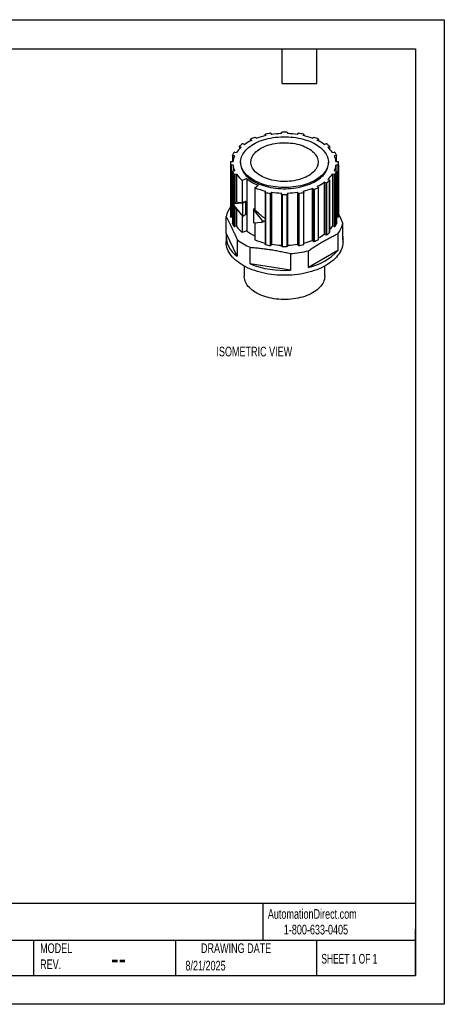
# Model space of a CAD drawing. Header units: millimetres. Extents: x 0 to 419, y 0 to 324.
# Tile 2 of 2: x 279 to 419, y 0 to 324. Entities that reach past the tile are written whole.
import ezdxf

# ---------------------------------------------------------------- set-up
doc = ezdxf.new("R2010")
doc.units = ezdxf.units.MM
doc.header["$LTSCALE"] = 1.5
doc.layers.add('DIMENSIONS', color=140, linetype='Continuous', lineweight=25)
doc.layers.add('TEXT', color=140, linetype='Continuous', lineweight=25)
doc.styles.add('SLDTEXTSTYLE0', font='TXT', dxfattribs={"width": 0.7})
doc.styles.add('SLDTEXTSTYLE1', font='TXT', dxfattribs={"width": 0.65})

msp = doc.modelspace()

# ---------------------------------------------------------------- linework, layer by layer
at = {"color": 7, "linetype": 'Continuous'}
for p, q in [((0, 323.85), (419.1, 323.85)), ((419.1, 323.85), (419.1, 0)), ((419.1, 0), (0, 0))]:
    msp.add_line(p, q, dxfattribs=at)
for p, q in [((357.02, 285.14), (357.38, 284.85)), ((360.14, 286.09), (360.14, 285.67)), ((360.34, 285.72), (360.15, 286.06)), ((360.15, 286.06), (360.15, 285.68)), ((362.05, 286.41), (362.24, 286.08)), ((365.52, 286.38), (365.52, 286.73)), ((367.52, 286.73), (367.52, 286.38)), ((370.79, 286.08), (370.98, 286.41)), ((372.89, 286.06), (372.7, 285.72)), ((372.89, 286.06), (372.89, 285.68)), ((372.9, 285.67), (372.9, 286.09)), ((375.65, 284.85), (376.01, 285.14)), ((351.66, 282.18), (351.66, 281.32)), ((352.24, 281.88), (351.75, 282.09)), ((351.75, 282.09), (351.75, 281.41)), ((352.92, 283.02), (353.42, 282.82)), ((355.36, 284.52), (355.36, 283.98)), ((355.76, 284.17), (355.4, 284.46)), ((355.4, 284.46), (355.4, 284)), ((377.63, 284.46), (377.27, 284.17)), ((377.63, 284.46), (377.63, 284)), ((377.67, 283.98), (377.67, 284.52)), ((379.62, 282.82), (380.11, 283.02)), ((381.29, 282.09), (380.79, 281.88)), ((381.29, 282.09), (381.29, 281.41)), ((381.37, 281.32), (381.37, 282.18)), ((349.4, 279.3), (349.4, 277.19)), ((350.12, 279.08), (349.53, 279.19)), ((349.53, 279.19), (349.53, 277.19)), ((350.15, 280.28), (350.73, 280.18)), ((382.3, 280.18), (382.88, 280.28)), ((383.5, 279.19), (382.92, 279.08)), ((383.5, 279.19), (383.5, 277.19)), ((383.64, 277.19), (383.64, 279.3)), ((348.77, 276.61), (348.77, 259.46)), ((348.79, 276.14), (348.79, 258.99)), ((348.99, 277.19), (349.6, 277.19)), ((349.6, 276.03), (348.99, 276.03)), ((348.99, 276.03), (348.99, 258.88)), ((349.6, 276.03), (349.6, 274.04)), ((352.07, 277.02), (352.07, 276.61)), ((380.97, 276.61), (380.97, 277.02)), ((383.44, 277.19), (384.05, 277.19)), ((384.05, 276.03), (383.44, 276.03)), ((383.44, 276.03), (383.44, 274.04)), ((384.05, 276.03), (384.05, 258.88)), ((384.25, 276.14), (384.25, 258.99)), ((384.27, 259.46), (384.27, 276.61)), ((349.4, 273.92), (349.4, 256.77)), ((349.4, 273.89), (349.4, 256.74)), ((349.53, 274.03), (350.12, 274.14)), ((349.9, 273), (349.9, 263.54)), ((350.73, 273.04), (350.15, 272.93)), ((350.15, 272.93), (350.15, 263.62)), ((350.73, 273.04), (350.73, 263.86)), ((382.88, 272.93), (382.3, 273.04)), ((382.3, 273.04), (382.3, 255.89)), ((382.88, 272.93), (382.88, 255.78)), ((382.92, 274.14), (383.5, 274.03)), ((383.13, 273), (383.13, 255.85)), ((383.63, 273.89), (383.63, 256.74)), ((383.64, 256.77), (383.64, 273.92)), ((354.07, 271.58), (352.63, 271)), ((352.63, 271), (352.63, 263.58)), ((354.07, 271.58), (354.07, 254.43)), ((356.79, 268.59), (357.8, 269.42)), ((377.27, 269.05), (377.63, 268.76)), ((380.11, 270.19), (379.62, 270.4)), ((379.62, 270.4), (379.62, 253.25)), ((380.11, 270.19), (380.11, 253.05)), ((380.39, 270.21), (380.39, 253.07)), ((380.79, 271.33), (381.29, 271.13)), ((381.34, 270.97), (381.34, 253.82)), ((381.37, 253.89), (381.37, 271.03)), ((356.79, 268.59), (356.79, 261.18)), ((360.14, 267.13), (360.14, 257.8)), ((360.15, 267.16), (360.34, 267.5)), ((360.27, 267.02), (360.27, 249.87)), ((361.81, 266.73), (361.81, 249.58)), ((362.24, 267.14), (362.05, 266.8)), ((362.05, 266.8), (362.05, 249.66)), ((362.24, 267.14), (362.24, 249.99)), ((365.52, 266.49), (365.52, 266.84)), ((365.52, 266.49), (365.52, 249.34)), ((365.71, 266.37), (365.71, 249.22)), ((367.33, 266.37), (367.33, 249.22)), ((367.52, 266.84), (367.52, 266.49)), ((367.52, 266.49), (367.52, 249.34)), ((370.98, 266.8), (370.79, 267.14)), ((370.79, 267.14), (370.79, 249.99)), ((370.98, 266.8), (370.98, 249.66)), ((371.23, 266.73), (371.23, 249.58)), ((372.7, 267.5), (372.89, 267.16)), ((372.77, 267.02), (372.77, 249.87)), ((372.9, 249.98), (372.9, 267.13)), ((376.01, 268.08), (375.65, 268.37)), ((375.65, 268.37), (375.65, 251.22)), ((376.01, 268.08), (376.01, 250.93)), ((376.28, 268.05), (376.28, 250.91)), ((377.59, 268.6), (377.59, 251.45)), ((377.67, 251.54), (377.67, 268.69)), ((349.95, 263.57), (349.59, 263.36)), ((352.76, 263.5), (349.84, 263.29)), ((349.84, 263.29), (349.84, 262.72)), ((349.84, 262.72), (352.76, 259.13)), ((349.9, 262.64), (349.9, 255.85)), ((350.73, 263.86), (350.15, 263.62)), ((350.15, 262.34), (350.15, 255.78)), ((353.67, 264.1), (352.63, 263.58)), ((353.82, 264.11), (352.76, 263.5)), ((352.76, 259.13), (352.76, 263.5)), ((353.82, 264.11), (353.67, 264.1)), ((353.82, 259.74), (353.82, 264.11)), ((347.36, 253.64), (347.36, 259.12)), ((350.73, 261.62), (350.73, 255.89)), ((352.63, 259.29), (352.63, 253.85)), ((353.82, 259.74), (352.76, 259.13)), ((356.79, 261.74), (356.3, 261.46)), ((359.22, 257.88), (356.3, 261.46)), ((356.3, 261.46), (356.3, 257.09)), ((349.4, 258.88), (348.99, 258.88)), ((350.73, 255.89), (350.15, 255.78)), ((356.3, 257.09), (359.22, 257.3)), ((356.79, 257.13), (356.79, 251.45)), ((359.22, 257.3), (359.22, 257.88)), ((360.2, 257.65), (359.84, 257.44)), ((360.14, 257.61), (360.14, 249.98)), ((382.88, 255.78), (382.3, 255.89)), ((384.05, 258.88), (383.64, 258.88)), ((385.67, 251.4), (385.67, 256.89)), ((350.9, 246.03), (347.36, 253.64)), ((354.07, 254.43), (352.63, 253.85)), ((380.11, 253.05), (379.62, 253.25)), ((384.07, 253.44), (384.07, 247.96)), ((347.27, 252.52), (347.27, 250.89)), ((350.9, 251.51), (350.9, 246.03)), ((362.24, 249.99), (362.05, 249.66)), ((370.98, 249.66), (370.79, 249.99)), ((376.01, 250.93), (375.65, 251.22)), ((385.77, 250.89), (385.77, 252.52)), ((355.27, 243.5), (355.27, 248.99)), ((368.45, 246.95), (368.45, 241.46)), ((384.07, 247.96), (374.42, 242.39)), ((374.42, 242.39), (374.42, 247.87)), ((368.45, 241.46), (355.27, 243.5)), ((353.3, 242.81), (353.3, 239.46)), ((379.74, 239.46), (379.74, 242.81))]:
    msp.add_line(p, q)
at = {"flags": 128}
for points in [[(376.73, 282.92), (377.31, 282.56), (377.85, 282.19), (378.35, 281.8), (378.82, 281.4), (379.24, 280.98), (379.61, 280.54), (379.95, 280.1), (380.23, 279.64), (380.47, 279.18), (380.67, 278.7), (380.81, 278.23), (380.91, 277.74), (380.96, 277.26), (380.96, 276.77), (380.91, 276.29), (380.81, 275.81), (380.67, 275.33), (380.47, 274.86), (380.23, 274.39), (379.95, 273.94), (379.61, 273.49), (379.24, 273.06), (378.82, 272.64), (378.35, 272.23), (377.85, 271.84), (377.31, 271.47), (376.73, 271.12), (376.12, 270.79), (375.48, 270.47), (374.8, 270.18), (374.1, 269.92), (373.37, 269.67), (372.62, 269.46), (371.85, 269.26), (371.06, 269.1), (370.26, 268.96), (369.44, 268.85), (368.61, 268.76), (367.78, 268.71), (366.94, 268.68), (366.1, 268.68), (365.26, 268.71), (364.42, 268.76), (363.59, 268.85), (362.78, 268.96), (361.97, 269.1), (361.18, 269.26), (360.41, 269.46), (359.66, 269.67), (358.93, 269.92), (358.23, 270.18), (357.55, 270.47), (356.91, 270.79), (356.3, 271.12), (355.72, 271.47), (355.18, 271.84), (354.68, 272.23), (354.22, 272.64), (353.8, 273.06), (353.42, 273.49), (353.09, 273.94), (352.8, 274.39), (352.56, 274.86), (352.37, 275.33), (352.22, 275.81), (352.12, 276.29), (352.07, 276.77), (352.07, 277.26), (352.12, 277.74), (352.22, 278.23), (352.37, 278.7), (352.56, 279.18), (352.8, 279.64), (353.09, 280.1), (353.42, 280.54), (353.8, 280.98), (354.22, 281.4), (354.68, 281.8), (355.18, 282.19), (355.72, 282.56), (356.3, 282.92), (356.91, 283.25), (357.55, 283.56), (358.23, 283.85), (358.93, 284.12), (359.66, 284.36), (360.41, 284.58), (361.18, 284.77), (361.97, 284.94), (362.78, 285.07), (363.59, 285.19), (364.42, 285.27), (365.26, 285.33), (366.1, 285.35), (366.94, 285.35), (367.78, 285.33), (368.61, 285.27), (369.44, 285.19), (370.26, 285.07), (371.06, 284.94), (371.85, 284.77), (372.62, 284.58), (373.37, 284.36), (374.1, 284.12), (374.8, 283.85), (375.48, 283.56), (376.12, 283.25), (376.73, 282.92)], [(360.15, 286.06), (360.14, 286.08), (360.14, 286.1), (360.14, 286.12), (360.16, 286.14), (360.18, 286.16), (360.2, 286.18), (360.23, 286.19), (360.27, 286.2)], [(365.52, 286.73), (365.52, 286.75), (365.53, 286.77), (365.55, 286.79), (365.57, 286.81), (365.6, 286.82), (365.63, 286.83), (365.67, 286.84), (365.71, 286.84)], [(367.33, 286.84), (367.36, 286.84), (367.4, 286.83), (367.43, 286.82), (367.46, 286.81), (367.48, 286.79), (367.5, 286.77), (367.51, 286.75), (367.52, 286.73)], [(372.77, 286.2), (372.8, 286.19), (372.83, 286.18), (372.86, 286.16), (372.88, 286.14), (372.89, 286.12), (372.89, 286.1), (372.89, 286.08), (372.89, 286.06)], [(351.75, 282.09), (351.72, 282.1), (351.69, 282.12), (351.68, 282.14), (351.67, 282.16), (351.66, 282.18), (351.67, 282.21), (351.68, 282.23), (351.7, 282.25)], [(355.4, 284.46), (355.38, 284.48), (355.37, 284.5), (355.36, 284.52), (355.37, 284.54), (355.38, 284.56), (355.39, 284.58), (355.41, 284.6), (355.44, 284.62)], [(374.33, 281.53), (374.83, 281.22), (375.3, 280.89), (375.73, 280.54), (376.12, 280.18), (376.46, 279.8), (376.76, 279.41), (377.01, 279.01), (377.22, 278.6), (377.38, 278.18), (377.49, 277.76), (377.55, 277.34), (377.57, 276.91), (377.53, 276.48), (377.44, 276.06), (377.31, 275.64), (377.12, 275.23), (376.89, 274.82), (376.62, 274.43), (376.29, 274.04), (375.93, 273.67), (375.52, 273.32), (375.07, 272.98), (374.59, 272.66), (374.06, 272.36), (373.51, 272.08), (372.92, 271.82), (372.31, 271.58), (371.66, 271.37), (371, 271.19), (370.32, 271.03), (369.61, 270.89), (368.9, 270.79), (368.17, 270.71), (367.44, 270.66), (366.7, 270.64), (365.96, 270.65), (365.23, 270.68), (364.5, 270.75), (363.78, 270.84), (363.07, 270.96), (362.37, 271.1), (361.7, 271.28), (361.05, 271.47), (360.42, 271.7), (359.81, 271.95), (359.24, 272.21), (358.7, 272.51), (358.2, 272.82), (357.73, 273.15), (357.3, 273.49), (356.92, 273.86), (356.57, 274.24), (356.27, 274.62), (356.02, 275.03), (355.81, 275.43), (355.65, 275.85), (355.54, 276.27), (355.48, 276.7), (355.47, 277.12), (355.51, 277.55), (355.59, 277.97), (355.73, 278.39), (355.91, 278.8), (356.14, 279.21), (356.42, 279.6), (356.74, 279.99), (357.1, 280.36), (357.51, 280.71), (357.96, 281.05), (358.45, 281.37), (358.97, 281.68), (359.52, 281.96), (360.11, 282.21), (360.73, 282.45), (361.37, 282.66), (362.03, 282.85), (362.72, 283.01), (363.42, 283.14), (364.14, 283.25), (364.86, 283.32), (365.59, 283.37), (366.33, 283.39), (367.07, 283.39), (367.81, 283.35), (368.54, 283.29), (369.26, 283.2), (369.97, 283.08), (370.66, 282.93), (371.33, 282.76), (371.99, 282.56), (372.62, 282.34), (373.22, 282.09), (373.79, 281.82), (374.33, 281.53)], [(377.59, 284.62), (377.62, 284.6), (377.64, 284.58), (377.66, 284.56), (377.67, 284.54), (377.67, 284.52), (377.66, 284.5), (377.65, 284.48), (377.63, 284.46)], [(381.34, 282.25), (381.36, 282.23), (381.37, 282.21), (381.37, 282.18), (381.37, 282.16), (381.36, 282.14), (381.34, 282.12), (381.32, 282.1), (381.29, 282.09)], [(349.53, 279.19), (349.5, 279.2), (349.47, 279.21), (349.44, 279.22), (349.42, 279.24), (349.41, 279.26), (349.4, 279.28), (349.4, 279.31), (349.4, 279.33)], [(383.63, 279.33), (383.64, 279.31), (383.64, 279.28), (383.63, 279.26), (383.61, 279.24), (383.59, 279.22), (383.57, 279.21), (383.53, 279.2), (383.5, 279.19)], [(348.79, 277.08), (348.79, 277.1), (348.8, 277.12), (348.82, 277.14), (348.85, 277.15), (348.88, 277.17), (348.91, 277.18), (348.95, 277.18), (348.99, 277.19)], [(348.99, 276.03), (348.95, 276.03), (348.91, 276.04), (348.88, 276.05), (348.85, 276.06), (348.82, 276.08), (348.8, 276.1), (348.79, 276.12), (348.79, 276.14)], [(352.07, 276.61), (352.07, 276.37), (352.12, 275.88), (352.22, 275.4), (352.37, 274.92), (352.56, 274.45), (352.8, 273.98), (353.09, 273.53), (353.42, 273.08), (353.8, 272.65), (354.22, 272.23), (354.68, 271.82), (355.18, 271.43), (355.72, 271.06), (356.3, 270.71), (356.91, 270.38), (357.55, 270.06), (358.23, 269.78), (358.93, 269.51), (359.66, 269.27), (360.41, 269.05), (361.18, 268.86), (361.97, 268.69), (362.78, 268.55), (363.59, 268.44), (364.42, 268.35), (365.26, 268.3), (366.1, 268.27), (366.94, 268.27), (367.78, 268.3), (368.61, 268.35), (369.44, 268.44), (370.26, 268.55), (371.06, 268.69), (371.85, 268.86), (372.62, 269.05), (373.37, 269.27), (374.1, 269.51), (374.8, 269.78), (375.48, 270.06), (376.12, 270.38), (376.73, 270.71), (377.31, 271.06), (377.85, 271.43), (378.35, 271.82), (378.82, 272.23), (379.24, 272.65), (379.61, 273.08), (379.95, 273.53), (380.23, 273.98), (380.47, 274.45), (380.67, 274.92), (380.81, 275.4), (380.91, 275.88), (380.96, 276.37), (380.97, 276.61)], [(384.05, 277.19), (384.09, 277.18), (384.12, 277.18), (384.16, 277.17), (384.19, 277.15), (384.21, 277.14), (384.23, 277.12), (384.24, 277.1), (384.25, 277.08)], [(384.25, 276.14), (384.24, 276.12), (384.23, 276.1), (384.21, 276.08), (384.19, 276.06), (384.16, 276.05), (384.12, 276.04), (384.09, 276.03), (384.05, 276.03)], [(349.4, 273.89), (349.4, 273.91), (349.4, 273.93), (349.41, 273.95), (349.42, 273.97), (349.44, 273.99), (349.47, 274.01), (349.5, 274.02), (349.53, 274.03)], [(383.5, 274.03), (383.53, 274.02), (383.57, 274.01), (383.59, 273.99), (383.61, 273.97), (383.63, 273.95), (383.64, 273.93), (383.64, 273.91), (383.63, 273.89)], [(381.29, 271.13), (381.32, 271.11), (381.34, 271.09), (381.36, 271.07), (381.37, 271.05), (381.37, 271.03), (381.37, 271.01), (381.36, 270.99), (381.34, 270.97)], [(360.27, 267.02), (360.23, 267.03), (360.2, 267.04), (360.18, 267.06), (360.16, 267.08), (360.14, 267.1), (360.14, 267.12), (360.14, 267.14), (360.15, 267.16)], [(365.71, 266.37), (365.67, 266.38), (365.63, 266.38), (365.6, 266.39), (365.57, 266.41), (365.55, 266.43), (365.53, 266.44), (365.52, 266.47), (365.52, 266.49)], [(367.52, 266.49), (367.51, 266.47), (367.5, 266.44), (367.48, 266.43), (367.46, 266.41), (367.43, 266.39), (367.4, 266.38), (367.36, 266.38), (367.33, 266.37)], [(372.89, 267.16), (372.89, 267.14), (372.89, 267.12), (372.89, 267.1), (372.88, 267.08), (372.86, 267.06), (372.83, 267.04), (372.8, 267.03), (372.77, 267.02)], [(377.63, 268.76), (377.65, 268.74), (377.66, 268.72), (377.67, 268.7), (377.67, 268.68), (377.66, 268.66), (377.64, 268.63), (377.62, 268.62), (377.59, 268.6)], [(348.99, 258.88), (348.95, 258.89), (348.91, 258.89), (348.88, 258.9), (348.85, 258.92), (348.82, 258.93), (348.8, 258.95), (348.79, 258.97), (348.79, 258.99)], [(349.4, 256.74), (349.4, 256.76), (349.4, 256.77)], [(383.64, 256.77), (383.64, 256.76), (383.63, 256.74)], [(384.25, 258.99), (384.24, 258.97), (384.23, 258.95), (384.21, 258.93), (384.19, 258.92), (384.16, 258.9), (384.12, 258.89), (384.09, 258.89), (384.05, 258.88)], [(385.77, 250.89), (385.76, 250.61), (385.71, 250.04), (385.61, 249.48), (385.46, 248.93), (385.27, 248.38), (385.02, 247.83), (384.73, 247.29), (384.39, 246.77), (384.01, 246.25), (383.58, 245.74), (383.11, 245.25), (382.59, 244.77), (382.03, 244.31), (381.44, 243.86), (380.8, 243.44), (380.13, 243.03), (379.42, 242.64), (378.68, 242.27), (377.91, 241.93), (377.11, 241.61), (376.28, 241.31), (375.43, 241.04), (374.55, 240.79), (373.66, 240.57), (372.74, 240.37), (371.81, 240.2), (370.87, 240.06), (369.91, 239.95), (368.95, 239.86), (367.98, 239.81), (367, 239.78), (366.03, 239.78), (365.06, 239.81), (364.08, 239.86), (363.12, 239.95), (362.17, 240.06), (361.22, 240.2), (360.29, 240.37), (359.38, 240.57), (358.48, 240.79), (357.6, 241.04), (356.75, 241.31), (355.92, 241.61), (355.12, 241.93), (354.35, 242.27), (353.61, 242.64), (352.9, 243.03), (352.23, 243.44), (351.6, 243.86), (351, 244.31), (350.44, 244.77), (349.93, 245.25), (349.45, 245.74), (349.02, 246.25), (348.64, 246.77), (348.3, 247.29), (348.01, 247.83), (347.77, 248.38), (347.57, 248.93), (347.42, 249.48), (347.32, 250.04), (347.27, 250.61), (347.27, 250.89)], [(360.27, 249.87), (360.23, 249.88), (360.2, 249.89), (360.18, 249.91), (360.16, 249.93), (360.14, 249.95), (360.14, 249.97), (360.14, 249.98)], [(365.71, 249.22), (365.67, 249.23), (365.63, 249.24), (365.6, 249.25), (365.57, 249.26), (365.55, 249.28), (365.53, 249.3), (365.52, 249.32), (365.52, 249.34)], [(367.52, 249.34), (367.51, 249.32), (367.5, 249.3), (367.48, 249.28), (367.46, 249.26), (367.43, 249.25), (367.4, 249.24), (367.36, 249.23), (367.33, 249.22)], [(379.74, 239.46), (379.74, 239.4), (379.71, 238.93), (379.63, 238.47), (379.5, 238.01), (379.32, 237.56), (379.1, 237.11), (378.83, 236.67), (378.51, 236.24), (378.15, 235.83), (377.74, 235.42), (377.29, 235.04), (376.81, 234.66), (376.28, 234.31), (375.72, 233.98), (375.13, 233.66), (374.5, 233.37), (373.84, 233.1), (373.16, 232.86), (372.45, 232.63), (371.72, 232.44), (370.96, 232.27), (370.2, 232.13), (369.42, 232.01), (368.62, 231.92), (367.83, 231.86), (367.02, 231.83), (366.21, 231.83), (365.41, 231.85), (364.61, 231.9), (363.81, 231.98), (363.03, 232.09), (362.26, 232.23), (361.5, 232.39), (360.77, 232.58), (360.05, 232.8), (359.36, 233.04), (358.7, 233.3), (358.06, 233.59), (357.46, 233.9), (356.89, 234.23), (356.35, 234.57), (355.86, 234.94), (355.4, 235.33), (354.98, 235.72), (354.61, 236.14), (354.28, 236.56), (354, 237), (353.76, 237.44), (353.58, 237.9), (353.43, 238.35), (353.34, 238.82), (353.3, 239.28), (353.3, 239.46)]]:
    msp.add_lwpolyline(points, dxfattribs=at)
for centre, radius, start, end in [((364.12, 265.76), 20.75, 110.7943, 114.7144), ((356.86, 284.88), 0.3, 56.9008, 111.1137), ((365.47, 262.81), 23.48, 102.6279, 110.1538), ((366.17, 258.98), 27.85, 99.0125, 102.2348), ((361.87, 286.25), 0.245, 41.4585, 103.9985), ((366.48, 257.8), 28.59, 91.9247, 98.5237), ((366.52, 256.12), 30.73, 88.4915, 91.5085), ((366.56, 257.8), 28.59, 81.4763, 88.0753), ((371.17, 286.25), 0.245, 76.0015, 138.5415), ((366.86, 258.98), 27.85, 77.7652, 80.9875), ((367.56, 262.81), 23.48, 69.8462, 77.3721), ((376.18, 284.88), 0.3, 68.8863, 123.0992), ((368.92, 265.76), 20.75, 65.2856, 69.2057), ((358.55, 274.8), 9.49, 131.6773, 145.4582), ((360.26, 272.45), 13.01, 125.7931, 131.1459), ((352.81, 282.74), 0.304, 67.6172, 121.3014), ((362.54, 269.72), 15.96, 115.1286, 124.8661), ((370.49, 269.72), 15.96, 55.1339, 64.8714), ((380.23, 282.74), 0.304, 58.6986, 112.3828), ((372.78, 272.45), 13.01, 48.8541, 54.2069), ((374.48, 274.8), 9.49, 34.5418, 48.3227), ((356.34, 276.01), 7.69, 146.8284, 154.4267), ((355.66, 276.54), 6.1, 155.3983, 173.9174), ((350.09, 280.04), 0.255, 75.1359, 135.9095), ((382.95, 280.04), 0.255, 44.0905, 104.8641), ((377.37, 276.54), 6.1, 6.0826, 24.6017), ((376.69, 276.01), 7.69, 25.5733, 33.1716), ((354.69, 276.61), 5.92, 175.4766, 184.5234), ((355.66, 276.68), 6.1, 186.0826, 204.6017), ((377.37, 276.68), 6.1, 335.3983, 353.9174), ((378.34, 276.61), 5.92, 355.4766, 4.5234), ((356.34, 277.21), 7.69, 205.5733, 213.1716), ((350.09, 273.18), 0.255, 224.0905, 284.8641), ((358.82, 278.64), 9.84, 214.7203, 231.0315), ((374.48, 278.42), 9.49, 311.6773, 325.4582), ((382.95, 273.18), 0.255, 255.1359, 315.9095), ((376.69, 277.21), 7.69, 326.8284, 334.4267), ((362.99, 282.72), 14.28, 231.3209, 248.6844), ((370.49, 283.5), 15.96, 295.1286, 304.8661), ((380.23, 270.47), 0.304, 247.6172, 301.3014), ((372.78, 280.77), 13.01, 305.7931, 311.1459), ((365.34, 289.95), 23, 248.183, 257.4303), ((366.17, 294.23), 27.85, 257.7652, 260.9875), ((361.87, 266.97), 0.245, 256.0015, 318.5415), ((366.48, 295.42), 28.59, 261.4763, 268.0753), ((366.52, 297.1), 30.73, 268.4915, 271.5085), ((366.56, 295.42), 28.59, 271.9247, 278.5237), ((371.17, 266.97), 0.245, 221.4585, 283.9985), ((366.86, 294.23), 27.85, 279.0125, 282.2348), ((367.56, 290.41), 23.48, 282.6279, 290.1538), ((376.18, 268.33), 0.3, 236.9008, 291.1137), ((368.92, 287.45), 20.75, 290.7943, 294.7144), ((354.95, 257.68), 7.72, 143.2093, 169.2525), ((354.69, 259.46), 5.93, 180.0019, 184.5224), ((378.34, 259.46), 5.93, 355.4776, 359.9981), ((356.34, 260.06), 7.69, 205.5733, 213.1716), ((350.09, 256.03), 0.255, 224.0905, 284.8641), ((358.82, 261.5), 9.84, 214.7203, 231.0315), ((374.86, 260.98), 9.01, 316.2567, 325.6543), ((382.95, 256.03), 0.255, 255.1359, 315.9095), ((376.69, 260.06), 7.69, 326.8284, 334.4267), ((377.99, 258.36), 7.82, 321.0352, 349.1678), ((355.43, 252.75), 8.11, 173.7626, 236.0343), ((362.5, 264.85), 13.41, 230.9963, 244.7963), ((370.62, 266.15), 15.72, 296.6292, 304.9022), ((380.23, 253.33), 0.304, 247.6172, 301.3014), ((372.78, 263.62), 13.01, 305.7931, 311.1459), ((381.29, 253.89), 0.0833, 307.0941, 358.0033), ((379.31, 252.52), 6.45, 350.0456, 9.9544), ((362.04, 265.76), 18.09, 231.9849, 248.0205), ((365.31, 272.71), 22.91, 248.1742, 256.9477), ((366.17, 277.08), 27.85, 257.7652, 260.9875), ((361.87, 249.82), 0.245, 256.0015, 318.5415), ((366.48, 278.27), 28.59, 261.4763, 268.0753), ((366.56, 278.27), 28.59, 271.9247, 278.5237), ((371.17, 249.82), 0.245, 221.4585, 283.9985), ((366.86, 277.08), 27.85, 279.0125, 282.2348), ((372.76, 250.01), 0.142, 273.4689, 346.181), ((367.59, 273.18), 23.39, 283.1058, 290.1608), ((376.18, 251.19), 0.3, 236.9008, 291.1137), ((368.92, 270.31), 20.75, 290.7943, 294.7144), ((377.56, 251.56), 0.111, 288.1333, 352.2487), ((366.52, 279.95), 30.73, 268.4915, 271.5085), ((366.72, 277.88), 30.98, 273.1979, 284.3882), ((370.76, 259.87), 17.86, 281.823, 318.1716), ((366.38, 271.73), 30.33, 248.5056, 273.9083)]:
    msp.add_arc(centre, radius, start, end)
for points in [[(349.59, 263.36), (349.67, 263.33), (349.75, 263.31), (349.84, 263.29)], [(349.84, 262.72), (349.75, 262.93), (349.67, 263.14), (349.59, 263.36)], [(352.63, 263.58), (351.86, 263.61), (351.22, 263.7), (350.73, 263.86)], [(359.22, 257.88), (359.42, 257.73), (359.63, 257.58), (359.84, 257.44)], [(359.84, 257.44), (359.63, 257.39), (359.42, 257.35), (359.22, 257.3)]]:
    msp.add_open_spline(points, degree=3)
for points, knots in [([(350.15, 263.62), (350.12, 263.61), (350.08, 263.59), (350, 263.57), (349.97, 263.57), (349.95, 263.57)], [0, 0, 0, 0, 0.5, 0.5, 1, 1, 1, 1]), ([(347.36, 259.12), (347.44, 258.98), (347.59, 258.7), (347.81, 258.28), (348.03, 257.85), (348.32, 257.27), (348.69, 256.53), (349.13, 255.59), (349.57, 254.62), (350.01, 253.62), (350.45, 252.58), (350.75, 251.87), (350.9, 251.51)], [0, 0, 0, 0, 0.063235, 0.125888, 0.188167, 0.250292, 0.375405, 0.500002, 0.624589, 0.749712, 0.874109, 1, 1, 1, 1]), ([(360.14, 258.46), (359.86, 258.65), (359.23, 259.09), (358.09, 259.99), (357.29, 260.73), (356.79, 261.18)], [0, 0, 0, 0, 0.237399, 0.53325, 1, 1, 1, 1]), ([(385.67, 256.89), (385.38, 257.6), (384.91, 258.74), (384.44, 259.77), (384.27, 260.15)], [0, 0, 0, 0, 0.630022, 1, 1, 1, 1]), ([(360.2, 257.65), (360.19, 257.67), (360.16, 257.7), (360.14, 257.76), (360.14, 257.79), (360.14, 257.8)], [0, 0, 0, 0, 0.390667, 0.788377, 1, 1, 1, 1]), ([(374.42, 247.87), (374.62, 248.01), (375.02, 248.28), (375.62, 248.68), (376.22, 249.07), (377.02, 249.59), (378.02, 250.21), (379.23, 250.92), (380.43, 251.6), (381.64, 252.25), (382.85, 252.86), (383.66, 253.25), (384.07, 253.44)], [0, 0, 0, 0, 0.062848, 0.12512, 0.187021, 0.248766, 0.373612, 0.49794, 0.62279, 0.748175, 0.873335, 1, 1, 1, 1]), ([(355.27, 248.99), (355.54, 248.96), (356.1, 248.92), (356.92, 248.85), (357.74, 248.77), (358.84, 248.65), (360.21, 248.48), (361.86, 248.24), (363.51, 247.97), (365.15, 247.66), (366.8, 247.33), (367.9, 247.07), (368.45, 246.95)], [0, 0, 0, 0, 0.063235, 0.125888, 0.188167, 0.250292, 0.375405, 0.500002, 0.624589, 0.749712, 0.874109, 1, 1, 1, 1])]:
    msp.add_open_spline(points, degree=3, knots=knots)
at = {"layer": 'TEXT'}
for p, q in [((9.52, 314.32), (409.57, 314.32)), ((365.76, 302.89), (365.76, 314.32)), ((377.19, 302.89), (377.19, 314.32)), ((409.57, 314.32), (409.57, 9.52)), ((365.76, 302.89), (377.19, 302.89)), ((409.57, 33.19), (9.52, 33.19)), ((359.36, 33.19), (359.36, 20.95)), ((409.57, 9.52), (409.57, 24.77)), ((409.57, 20.95), (9.52, 20.95)), ((283.95, 20.95), (283.95, 9.52)), ((330.7, 20.95), (330.7, 9.52)), ((377.02, 20.95), (377.02, 9.52)), ((9.52, 9.52), (409.57, 9.52))]:
    msp.add_line(p, q, dxfattribs=at)

# ---------------------------------------------------------------- texts
at = {"color": 179, "linetype": 'Continuous', "lineweight": 18, "char_height": 3.175, "attachment_point": 1, "style": 'SLDTEXTSTYLE0'}
for s, insert in [('AutomationDirect.com', (361.04, 31.31)), ('1-800-633-0405', (366.29, 26.16))]:
    msp.add_mtext(s, dxfattribs=dict(at, insert=insert))
at = {"layer": 'DIMENSIONS', "insert": (344.11, 216.29), "char_height": 3.175, "attachment_point": 1, "style": 'SLDTEXTSTYLE0'}
msp.add_mtext('ISOMETRIC VIEW', dxfattribs=at)
at = {"layer": 'TEXT'}
for s, insert, char_height, attachment_point, style in [('MODEL ^JREV.', (286.1, 20.05), 3.175, 1, 'SLDTEXTSTYLE0'), ('DRAWING DATE', (350.59, 20.05), 3.175, 2, 'SLDTEXTSTYLE0'), ('SHEET 1 OF 1', (378.66, 16.58), 3.175, 1, 'SLDTEXTSTYLE1'), ('--', (309.45, 19.1), 7.937, 1, 'SLDTEXTSTYLE0'), ('8/21/2025', (333.92, 14.31), 3.175, 1, 'SLDTEXTSTYLE0')]:
    msp.add_mtext(s, dxfattribs=dict(at, insert=insert, char_height=char_height, attachment_point=attachment_point, style=style))

doc.saveas('drawing.dxf')
